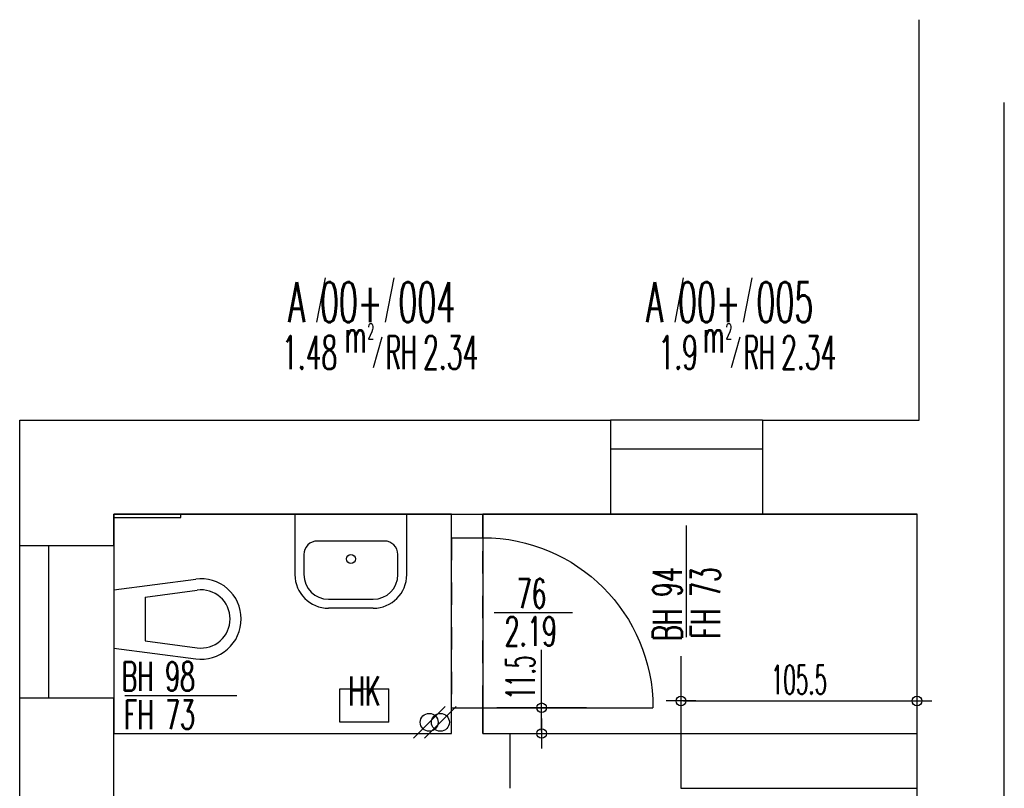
# Model space of a CAD drawing. Extents: x -14.3 to 68.8, y -3.9 to 57.4.
# Tile 4 of 46: x -14.3 to -9.9, y 7.4 to 10.8. Entities that reach past the tile are written whole.
import ezdxf
from ezdxf.enums import TextEntityAlignment as Align

# ---------------------------------------------------------------- set-up
doc = ezdxf.new("R2010")
doc.units = 0
doc.header["$LTSCALE"] = 0.25
doc.header["$MEASUREMENT"] = 0
doc.header["$PDMODE"] = 34
doc.header["$PDSIZE"] = 0.06
doc.linetypes.add('BOS_PUNKT', pattern=[0.18, 0, -0.18])
doc.layers.get('0').update_dxf_attribs({"color": 30, "linetype": 'CONTINUOUS'})
doc.layers.get('DEFPOINTS').update_dxf_attribs({"linetype": 'CONTINUOUS'})
for name, color, linetype in [('01ATTRMB', 7, 'CONTINUOUS'), ('01BEM-FEN', 7, 'CONTINUOUS'), ('01BEM-I', 7, 'CONTINUOUS'), ('01BEM-TUR', 7, 'CONTINUOUS'), ('01EIN-SAN', 9, 'CONTINUOUS'), ('01FEN', 4, 'CONTINUOUS'), ('01FLA-POLY1', 1, 'CONTINUOUS'), ('01TGA-HZG', 4, 'CONTINUOUS'), ('01TGA-STG', 4, 'CONTINUOUS'), ('01TUR-S', 7, 'CONTINUOUS'), ('01WAN', 3, 'CONTINUOUS'), ('01WAN-S', 7, 'CONTINUOUS'), ('01WLB', 2, 'CONTINUOUS'), ('01WLB-U', 7, 'BOS_PUNKT')]:
    doc.layers.add(name, color=color, linetype=linetype)
doc.styles.add('BOS', font='romans.shx', dxfattribs={"width": 0.6})
doc.styles.add('BOS-BEM', font='romans.shx', dxfattribs={"width": 0.5})
doc.dimstyles.new('BOS-130', dxfattribs={"dimscale": 0.001, "dimtxt": 130, "dimasz": 10.666667, "dimexe": 1.8, "dimexo": 0.1, "dimgap": 30, "dimtad": 1, "dimdec": 4, "dimlfac": 100, "dimrnd": 0.5, "dimzin": 12, "dimtxsty": 'BOS-BEM', "dimblk1": 'BOS-BEM', "dimblk2": 'BOS-BEM', "dimsah": 1, "dimcen": 1.5, "dimse1": 1, "dimse2": 1, "dimclrd": 256, "dimclre": 256, "dimclrt": 256, "dimazin": 3, "dimtfac": 1, "dimtdec": 4, "dimtmove": 0, "dimatfit": 3, "dimtvp": 1.2, "dimtolj": 1, "dimtzin": 0})

# ---------------------------------------------------------------- blocks, each defined once
blk = doc.blocks.new('BL_WASCHBECKEN')
at = {"color": 0, "linetype": 'BYBLOCK'}
for p, q in [((-0.25, 0), (0.25, 0)), ((-0.25, 0), (-0.25, -0.27)), ((0.25, -0.27), (0.25, 0)), ((0.15, -0.12), (-0.15, -0.12)), ((-0.21, -0.18), (-0.21, -0.27)), ((0.21, -0.27), (0.21, -0.18)), ((-0.1, -0.38), (0.1, -0.38)), ((0.1, -0.42), (-0.1, -0.42))]:
    blk.add_line(p, q, dxfattribs=at)
blk.add_circle((0, -0.2), 0.02, dxfattribs=at)
for centre, radius, start, end in [((-0.15, -0.18), 0.06, 89.9998, 180), ((0.15, -0.18), 0.06, 360, 89.9998), ((-0.1, -0.27), 0.15, 180, 270), ((-0.1, -0.27), 0.11, 180, 270), ((0.1, -0.27), 0.11, 270.0001, 360), ((0.1, -0.27), 0.15, 270, 360)]:
    blk.add_arc(centre, radius, start, end, dxfattribs=at)
blk = doc.blocks.new('BL_KLOSETT')
at = {"color": 0, "linetype": 'BYBLOCK'}
for p, q in [((0, 0.13), (0.3664, 0.1784)), ((0, 0.13), (0, -0.13)), ((0.14, 0.0981), (0.373, 0.1289)), ((0.14, 0.0981), (0.14, -0.0981)), ((0, -0.13), (0.3664, -0.1784)), ((0.14, -0.0981), (0.373, -0.1289))]:
    blk.add_line(p, q, dxfattribs=at)
for radius, start, end in [(0.18, 0.0001, 97.532), (0.13, 0.0001, 97.5321), (0.18, 262.468, 359.9999), (0.13, 262.4679, 359.9999)]:
    blk.add_arc((0.39, 0), radius, start, end, dxfattribs=at)
blk = doc.blocks.new('BL_TGA-STGL')
blk.add_line((-0.0707, -0.0707), (0.0707, 0.0707))
blk.add_circle((0, 0), 0.04)
blk = doc.blocks.new('TUR')
at = {"color": 0, "linetype": 'BYBLOCK'}
blk.add_line((0, 0), (0, 1), dxfattribs=at)
blk.add_arc((0, 0), 1, 0, 90, dxfattribs=at)
blk = doc.blocks.new('BOS-BEM')
for p, q in [((0, -18.75), (0, 18.75)), ((-6.25, 0), (6.25, 0))]:
    blk.add_line(p, q)
blk.add_circle((0, 0), 2)
blk = doc.blocks.new('*D824')
at = {"layer": '01BEM-I'}
for p, q in [((-11.9681, 7.735), (-11.9681, 7.9945)), ((-11.9681, 7.6307), (-11.9681, 7.7243))]:
    blk.add_line(p, q, dxfattribs=at)
at = {"layer": 'DEFPOINTS', "color": 0}
for p in [(-12.2306, 7.735), (-11.9681, 7.735), (-12.2306, 7.62)]:
    blk.add_point(p, dxfattribs=at)
at = {"layer": '01BEM-I', "xscale": 0.01066666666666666, "yscale": 0.01066666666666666, "zscale": 0.01066666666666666}
for p, rotation in [((-11.9681, 7.735), 90), ((-11.9681, 7.62), 270)]:
    blk.add_blockref('BOS-BEM', p, dxfattribs=dict(at, rotation=rotation))
at = {"layer": '01BEM-I', "insert": (-12.0631, 7.8701), "char_height": 0.13, "attachment_point": 5, "rotation": 90, "style": 'BOS-BEM'}
blk.add_mtext('\\A1;11.5', dxfattribs=at)
blk = doc.blocks.new('*D823')
at = {"layer": '01BEM-I'}
blk.add_line((-11.3349, 7.7652), (-10.3012, 7.7652), dxfattribs=at)
at = {"layer": 'DEFPOINTS', "color": 0}
for p in [(-10.2906, 7.7652), (-11.3456, 7.62), (-10.2906, 7.62)]:
    blk.add_point(p, dxfattribs=at)
at = {"layer": '01BEM-I', "xscale": 0.01066666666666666, "yscale": 0.01066666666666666, "zscale": 0.01066666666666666, "rotation": 180}
blk.add_blockref('BOS-BEM', (-11.3456, 7.7652), dxfattribs=at)
at = {"layer": '01BEM-I', "xscale": 0.01066666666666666, "yscale": 0.01066666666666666, "zscale": 0.01066666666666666}
blk.add_blockref('BOS-BEM', (-10.2906, 7.7652), dxfattribs=at)
at = {"layer": '01BEM-I', "insert": (-10.8181, 7.8602), "char_height": 0.13, "attachment_point": 5, "style": 'BOS-BEM'}
blk.add_mtext('\\A1;105.5', dxfattribs=at)

msp = doc.modelspace()

# ---------------------------------------------------------------- linework, layer by layer
at = {"layer": '01ATTRMB'}
for p, q in [((-12.9350813, 9.6570654), (-12.9735836, 9.4576852)), ((-12.6283497, 9.6570654), (-12.6668519, 9.4576852)), ((-11.3350813, 9.6570654), (-11.3735836, 9.4576852)), ((-11.0283497, 9.6570654), (-11.0668519, 9.4576852)), ((-12.6820567, 9.3915574), (-12.7205589, 9.2535617)), ((-11.0820567, 9.3915574), (-11.1205589, 9.2535617))]:
    msp.add_line(p, q, dxfattribs=at)
at = {"layer": '01BEM-FEN', "linetype": 'BYBLOCK'}
for p, q in [((-11.3205642, 8.05), (-11.3205642, 8.55)), ((-13.8305642, 7.7893548), (-13.3305642, 7.7893548))]:
    msp.add_line(p, q, dxfattribs=at)
at = {"layer": '01BEM-TUR', "linetype": 'BYBLOCK'}
msp.add_line((-12.1805642, 8.1609096), (-11.8305642, 8.1609096), dxfattribs=at)
at = {"layer": '01FEN'}
for p, q in [((-10.9805642, 8.89), (-11.6605642, 8.89)), ((-14.1705642, 7.78), (-14.1705642, 8.46))]:
    msp.add_line(p, q, dxfattribs=at)
at = {"layer": '01FLA-POLY1'}
for points in [[(-12.3705642, 8.495), (-12.3705642, 8.6), (-13.8805642, 8.6), (-13.8805642, 8.46), (-13.8805642, 7.78), (-13.8805642, 7.62), (-12.3705642, 7.62), (-12.3705642, 7.735)], [(-10.2905642, 7.62), (-10.2905642, 8.6), (-10.9805642, 8.6), (-11.6605642, 8.6), (-12.2305642, 8.6), (-12.2305642, 8.495), (-12.2305642, 7.735), (-12.2305642, 7.62), (-12.1105642, 7.62), (-11.3455642, 7.62)]]:
    msp.add_lwpolyline(points, close=True, dxfattribs=at)
at = {"layer": '01TGA-HZG'}
for p, q in [((-12.8705642, 7.82), (-12.6505642, 7.82)), ((-12.8705642, 7.67), (-12.8705642, 7.82)), ((-12.6505642, 7.67), (-12.6505642, 7.82)), ((-12.6505642, 7.67), (-12.8705642, 7.67))]:
    msp.add_line(p, q, dxfattribs=at)
at = {"layer": '01WAN'}
for p, q in [((-10.2805642, 9.02), (-10.2805642, 10.81)), ((-9.9005642, 3.16), (-9.9005642, 10.44)), ((-14.3005642, 9.02), (-11.6605642, 9.02)), ((-14.3005642, 8.46), (-14.3005642, 9.02)), ((-11.6605642, 9.02), (-11.6605642, 8.6)), ((-10.9805642, 9.02), (-10.9805642, 8.6)), ((-10.9805642, 9.02), (-10.2805642, 9.02)), ((-13.8805642, 8.6), (-11.6605642, 8.6)), ((-13.8805642, 8.46), (-13.8805642, 8.6)), ((-10.9805642, 8.6), (-10.2905642, 8.6)), ((-10.2905642, 3.16), (-10.2905642, 8.6)), ((-14.3005642, 8.46), (-13.8805642, 8.46)), ((-14.3005642, 7.78), (-13.8805642, 7.78)), ((-14.3005642, 1.57), (-14.3005642, 7.78)), ((-13.8805642, 1.9963154), (-13.8805642, 7.78))]:
    msp.add_line(p, q, dxfattribs=at)
at = {"layer": '01WAN-S'}
for p, q in [((-10.9805642, 9.02), (-11.6605642, 9.02)), ((-11.6605642, 8.6), (-10.9805642, 8.6)), ((-14.3005642, 7.78), (-14.3005642, 8.46)), ((-13.8805642, 8.46), (-13.8805642, 7.78))]:
    msp.add_line(p, q, dxfattribs=at)
at = {"layer": '01WLB'}
for p, q in [((-13.8805642, 8.585), (-13.5805642, 8.585)), ((-13.5805642, 8.585), (-13.5805642, 8.6)), ((-12.3705642, 8.495), (-12.3705642, 8.6)), ((-12.2305642, 8.495), (-12.2305642, 8.6)), ((-12.3705642, 8.495), (-12.2305642, 8.495)), ((-12.3705642, 7.735), (-12.2305642, 7.735)), ((-12.3705642, 7.62), (-12.3705642, 7.735)), ((-12.2305642, 7.62), (-12.2305642, 7.735)), ((-13.8805642, 7.62), (-12.3705642, 7.62)), ((-12.2305642, 7.62), (-12.1105642, 7.62)), ((-12.1105642, 7.62), (-12.1105642, 7.375)), ((-11.3455642, 7.62), (-11.3455642, 7.375)), ((-11.3455642, 7.62), (-10.2905642, 7.62)), ((-11.3455642, 7.375), (-10.2905642, 7.375))]:
    msp.add_line(p, q, dxfattribs=at)
at = {"layer": '01WLB-U'}
for p, q in [((-12.3705642, 8.495), (-12.3705642, 7.735)), ((-12.2305642, 7.735), (-12.2305642, 8.495)), ((-12.1105642, 7.62), (-11.3455642, 7.62))]:
    msp.add_line(p, q, dxfattribs=at)

# ---------------------------------------------------------------- block references
at = {"layer": '01EIN-SAN'}
for name, p in [('BL_WASCHBECKEN', (-12.8205642, 8.6)), ('BL_KLOSETT', (-13.8805642, 8.1318312))]:
    msp.add_blockref(name, p, dxfattribs=at)
at = {"layer": '01TGA-STG'}
for p in [(-12.4705642, 7.67), (-12.4205642, 7.67)]:
    msp.add_blockref('BL_TGA-STGL', p, dxfattribs=at)
at = {"layer": '01TUR-S', "xscale": 0.760000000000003, "yscale": -0.760000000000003, "zscale": 0.760000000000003, "rotation": 90}
msp.add_blockref('TUR', (-12.2305642, 7.735), dxfattribs=at)

# ---------------------------------------------------------------- texts
at = {"layer": '01ATTRMB', "style": 'BOS'}
for s, height, width, p in [('A', 0.18, 0.55, (-13.1009776, 9.4576852)), ('00+', 0.18, 0.55, (-12.9591376, 9.4576852)), ('004', 0.18, 0.55, (-12.6082836, 9.4576852)), ('A', 0.18, 0.55, (-11.5009776, 9.4576852)), ('00+', 0.18, 0.55, (-11.3591376, 9.4576852)), ('005', 0.18, 0.55, (-11.0082836, 9.4576852)), ('1.48', 0.15, 0.55, (-13.1287003, 9.2476005)), ('RH', 0.15, 0.5, (-12.6652713, 9.2476005)), ('2.34', 0.15, 0.55, (-12.4982768, 9.2476005)), ('1.9', 0.15, 0.55, (-11.4462003, 9.2476005)), ('RH', 0.15, 0.5, (-11.0652713, 9.2476005)), ('2.34', 0.15, 0.55, (-10.8982768, 9.2476005))]:
    msp.add_text(s, height=height, dxfattribs=dict(at, width=width)).set_placement(p)
at = {"layer": '01ATTRMB', "style": 'BOS', "width": 0.5}
for s, height, p in [('m', 0.15, (-12.7514641, 9.3226005)), ('2', 0.07, (-12.7166814, 9.3820434)), ('m', 0.15, (-11.1514641, 9.3226005)), ('2', 0.07, (-11.1166814, 9.3820434))]:
    msp.add_text(s, height=height, dxfattribs=at).set_placement(p, align=Align.RIGHT)
at = {"layer": '01BEM-FEN', "linetype": 'BYBLOCK', "style": 'BOS', "width": 0.6}
for s, p in [('94', (-11.3419006, 8.2299102)), ('73', (-11.1706718, 8.2299102)), ('BH', (-11.3419006, 8.0344798)), ('FH', (-11.1706718, 8.0449648))]:
    msp.add_text(s, height=0.13, rotation=90, dxfattribs=at).set_placement(p)
for s, p in [('BH', (-13.8460844, 7.8106911)), ('98', (-13.650654, 7.8106911)), ('FH', (-13.8355995, 7.6394624)), ('73', (-13.650654, 7.6394624))]:
    msp.add_text(s, height=0.13, dxfattribs=at).set_placement(p)
at = {"layer": '01BEM-TUR', "linetype": 'BYBLOCK', "style": 'BOS', "width": 0.6}
for s, p in [('76', (-12.07985, 8.1807003)), ('2.19', (-12.1337071, 8.0111189))]:
    msp.add_text(s, height=0.13, dxfattribs=at).set_placement(p)
at = {"layer": '01TGA-HZG', "style": 'BOS', "width": 0.6}
msp.add_text('HK', height=0.13, dxfattribs=at).set_placement((-12.7605642, 7.745), align=Align.CENTER)

# ---------------------------------------------------------------- dimensions: what is measured, and where the dimension line sits
at = {"layer": '01BEM-I'}
dim = msp.add_linear_dim(base=(-11.9681047, 7.735), p1=(-12.2305642, 7.62), p2=(-12.2305642, 7.735), angle=90, dimstyle='BOS-130', dxfattribs=at)
dim.commit()
dim.dimension.update_dxf_attribs({"geometry": '*D824', "text_midpoint": (-11.9681047, 7.8700714), "dimtype": 160})
dim = msp.add_linear_dim(base=(-10.2905642, 7.7651886), p1=(-11.3455642, 7.62), p2=(-10.2905642, 7.62), dimstyle='BOS-130', dxfattribs=at)
dim.commit()
dim.dimension.update_dxf_attribs({"geometry": '*D823', "text_midpoint": (-10.8180642, 7.8601886)})

doc.saveas('drawing.dxf')
